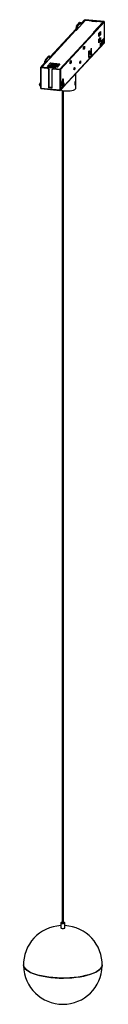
# Paper-space layout '_Dimétrica' of a CAD drawing. Header units: millimetres. Extents: x -105 to -43, y -523 to 227.
import ezdxf

# ---------------------------------------------------------------- set-up
doc = ezdxf.new("R2010")
doc.units = ezdxf.units.MM

psp = doc.layouts.new('_Dimétrica')

# ---------------------------------------------------------------- linework, layer by layer
at = {"color": 7, "linetype": 'Continuous', "lineweight": 25}
for p, q in [((-43.02, 225.2), (-76.47, 189.01)), ((-57.43, 226.47), (-64.47, 218.86)), ((-58.31, 226.77), (-60.77, 224.1)), ((-60.76, 222.98), (-57.5, 226.51)), ((-43.35, 225.41), (-57.68, 226.88)), ((-57.5, 226.51), (-52.24, 225.97)), ((-57.5, 226.4), (-57.5, 226.51)), ((-52.85, 226), (-57.43, 226.47)), ((-53.14, 225.68), (-52.85, 226)), ((-49.13, 225.27), (-53.14, 225.68)), ((-52.85, 226), (-52.85, 225.65)), ((-52.24, 225.97), (-52.49, 225.7)), ((-52.49, 225.7), (-49.63, 225.41)), ((-52.49, 225.7), (-52.49, 225.62)), ((-51.28, 217.5), (-44.25, 225.12)), ((-44.12, 225.14), (-51.16, 217.53)), ((-49.63, 225.41), (-49.38, 225.68)), ((-49.63, 225.41), (-49.63, 225.32)), ((-49.38, 225.68), (-44.12, 225.14)), ((-49.38, 225.68), (-49.38, 225.3)), ((-48.83, 225.59), (-49.13, 225.27)), ((-44.25, 225.12), (-48.83, 225.59)), ((-44.25, 225.12), (-44.25, 225)), ((-43.02, 209.64), (-43.02, 225.2)), ((-43, 209.69), (-43, 225.25)), ((-64.8, 218.89), (-90.86, 190.7)), ((-84.69, 198.23), (-64.72, 219.84)), ((-64.83, 218.93), (-84.69, 197.44)), ((-64.83, 218.87), (-64.83, 218.93)), ((-64.54, 218.9), (-64.83, 218.93)), ((-64.8, 218.89), (-64.47, 218.86)), ((-63.76, 220.68), (-64.72, 220.78)), ((-64.72, 219.84), (-64.72, 220.78)), ((-63.76, 219.74), (-64.72, 219.84)), ((-63.76, 219.74), (-64.54, 218.9)), ((-64.54, 218.9), (-64.54, 218.86)), ((-64.42, 222.04), (-62.02, 224.64)), ((-63.47, 221.94), (-64.42, 222.04)), ((-63.76, 220.68), (-63.76, 219.74)), ((-61.06, 224.55), (-63.47, 221.94)), ((-61.06, 224.55), (-62.02, 224.64)), ((-60.96, 224.6), (-61.92, 224.7)), ((-60.76, 222.98), (-60.77, 223.94)), ((-47.38, 216.67), (-46.14, 218.01)), ((-46.14, 218.01), (-46.14, 215.32)), ((-77.01, 189.28), (-50.95, 217.47)), ((-50.87, 217.5), (-76.99, 189.24)), ((-51.28, 217.5), (-50.95, 217.47)), ((-50.87, 217.5), (-51.16, 217.53)), ((-51.16, 217.49), (-51.16, 217.53)), ((-50.95, 217.41), (-50.95, 217.47)), ((-47.38, 213.98), (-47.38, 216.67)), ((-47.38, 215.87), (-47.1, 215.84)), ((-47.1, 215.48), (-47.38, 215.18)), ((-47.1, 215.41), (-47.38, 215.11)), ((-46.14, 215.32), (-47.38, 213.98)), ((-47.38, 211.86), (-46.14, 213.2)), ((-47.38, 209.22), (-47.38, 211.86)), ((-47.1, 210.67), (-47.38, 210.37)), ((-46.14, 210.56), (-47.38, 209.22)), ((-47.1, 216.97), (-47.1, 215.41)), ((-46.14, 215.32), (-47.1, 215.41)), ((-47.1, 212.16), (-47.1, 210.67)), ((-47.1, 210.67), (-46.14, 210.56)), ((-46.14, 213.2), (-46.14, 210.56)), ((-45.29, 210.77), (-43.64, 212.56)), ((-45.29, 208.04), (-45.29, 210.77)), ((-44.92, 209.76), (-43.56, 211.23)), ((-44.74, 209.4), (-43.38, 210.87)), ((-43.56, 211.23), (-44.34, 211.8)), ((-43.64, 212.56), (-43.64, 211.28)), ((-43.38, 210.87), (-43.45, 209.35)), ((-74.67, 175.23), (-43.13, 209.35)), ((-73.72, 176.43), (-45.94, 206.49)), ((-59.11, 205.81), (-58.17, 206.83)), ((-59.11, 204.3), (-59.11, 205.81)), ((-59.11, 205.73), (-59.1, 205.73)), ((-58.17, 205.32), (-59.11, 204.3)), ((-59.1, 205.03), (-59.11, 205.02)), ((-59.1, 205.73), (-58.22, 206.69)), ((-59.1, 205.03), (-58.22, 205.98)), ((-59.1, 205.03), (-59.1, 205.73)), ((-58.17, 205.32), (-58.76, 205.39)), ((-58.29, 206.7), (-58.22, 206.69)), ((-58.22, 205.98), (-58.22, 206.69)), ((-58.17, 206.83), (-58.17, 205.32)), ((-54.83, 198.28), (-54.83, 203)), ((-54.59, 203.25), (-54.8, 203.27)), ((-54.59, 198.63), (-54.59, 203.25)), ((-54.47, 202.06), (-53.41, 203.21)), ((-52.8, 200.67), (-53.41, 203.21)), ((-52.69, 200.54), (-53.32, 203.16)), ((-53.3, 203.07), (-53.3, 204.65)), ((-53.06, 204.91), (-53.27, 204.93)), ((-53.06, 204.91), (-53.06, 202.09)), ((-45.94, 208.84), (-45.5, 209.32)), ((-45.94, 206.49), (-45.94, 208.84)), ((-45.94, 208.84), (-45.84, 208.83)), ((-45.94, 206.49), (-45.84, 206.48)), ((-45.84, 208.83), (-45.4, 209.31)), ((-45.75, 208.73), (-45.84, 208.83)), ((-45.75, 206.56), (-45.84, 206.48)), ((-45.3, 209.21), (-45.75, 208.73)), ((-45.75, 206.56), (-45.75, 208.73)), ((-45.75, 206.56), (-45.3, 207.04)), ((-45.5, 209.32), (-45.4, 209.31)), ((-45.3, 209.21), (-45.4, 209.31)), ((-45.3, 207.17), (-43.02, 209.64)), ((-45.3, 209.21), (-45.3, 207.04)), ((-44.92, 209.76), (-45.29, 210.02)), ((-45.17, 208.17), (-45.29, 208.04)), ((-44.79, 207.9), (-45.16, 207.95)), ((-44.74, 209.4), (-44.79, 207.9)), ((-43.45, 209.35), (-44.79, 207.9)), ((-87.68, 195.14), (-88.35, 195.21)), ((-88.35, 194.27), (-88.35, 195.21)), ((-88.06, 196.47), (-85.65, 199.08)), ((-88.06, 196.47), (-87.39, 196.4)), ((-87.68, 194.2), (-87.68, 195.14)), ((-84.98, 199.01), (-87.39, 196.4)), ((-85.65, 199.08), (-84.98, 199.01)), ((-84.88, 199.06), (-85.55, 199.13)), ((-84.69, 197.44), (-84.69, 198.38)), ((-69.28, 194.81), (-68.34, 195.82)), ((-69.26, 194.74), (-68.38, 195.7)), ((-68.45, 195.71), (-68.38, 195.7)), ((-68.38, 194.99), (-68.38, 195.7)), ((-68.34, 195.82), (-68.34, 194.32)), ((-54.83, 198.66), (-54.59, 198.63)), ((-54.83, 198.33), (-54.33, 198.28)), ((-54.72, 197.68), (-54.53, 197.66)), ((-54.59, 201.5), (-53.04, 200.08)), ((-53.04, 199.89), (-54.55, 198.46)), ((-53.35, 198.93), (-54.53, 197.66)), ((-54.47, 202.06), (-52.87, 200.59)), ((-54.14, 198.42), (-54.3, 198.31)), ((-54.16, 198.4), (-52.98, 199.52)), ((-53.35, 198.93), (-53.57, 198.96)), ((-53.04, 200.08), (-53.04, 199.89)), ((-52.66, 200.29), (-52.7, 200.18)), ((-52.7, 200.08), (-52.7, 200.18)), ((-52.67, 200.24), (-52.66, 200.28)), ((-91.78, 190.53), (-91.78, 174.98)), ((-88.35, 194.27), (-91.76, 190.58)), ((-91.43, 190.37), (-86.46, 189.86)), ((-91.43, 190.37), (-91.43, 174.82)), ((-90.94, 190.67), (-87.68, 194.2)), ((-86.99, 190.27), (-90.94, 190.67)), ((-90.86, 190.7), (-87.19, 190.32)), ((-90.86, 190.7), (-90.86, 190.67)), ((-87.68, 194.2), (-88.35, 194.27)), ((-87.19, 190.32), (-86.55, 191.02)), ((-87.19, 190.32), (-87.19, 190.29)), ((-86.38, 190.93), (-86.99, 190.27)), ((-86.55, 191.02), (-80.05, 190.36)), ((-86.55, 191.02), (-86.55, 190.75)), ((-85.81, 190.57), (-86.46, 189.86)), ((-85.5, 188.82), (-86.46, 189.86)), ((-86.45, 191.57), (-84.2, 194.01)), ((-79.19, 190.83), (-86.45, 191.57)), ((-80.34, 190.3), (-86.38, 190.93)), ((-86.17, 190.18), (-85.5, 189.45)), ((-85.81, 190.57), (-81.42, 190.11)), ((-85.81, 190.57), (-85.81, 189.8)), ((-85.5, 189.45), (-85.3, 189.05)), ((-85.5, 188.82), (-85.3, 189.05)), ((-85.5, 175.06), (-85.5, 188.82)), ((-85.3, 175.28), (-85.3, 189.05)), ((-85.05, 191.43), (-83.44, 193.17)), ((-84.5, 191.37), (-83.21, 192.76)), ((-84.2, 194.01), (-76.94, 193.26)), ((-84.2, 194.01), (-83.44, 193.17)), ((-83.66, 192.46), (-84.06, 192.5)), ((-83.86, 192.48), (-83.86, 192.71)), ((-83.74, 192.84), (-83.74, 192.47)), ((-83.74, 192.75), (-83.43, 192.72)), ((-83.43, 192.72), (-83.66, 192.46)), ((-83.44, 193.17), (-77.7, 192.58)), ((-83.35, 191.25), (-83.3, 191.31)), ((-83.3, 191.67), (-83, 191.99)), ((-82.15, 191.55), (-83.3, 191.67)), ((-83.3, 191.25), (-83.3, 191.67)), ((-83.21, 192.76), (-82.37, 192.67)), ((-82.06, 189.41), (-83.02, 188.57)), ((-82.81, 188.79), (-83.02, 188.57)), ((-83.02, 188.57), (-83.02, 174.8)), ((-83, 191.99), (-81.86, 191.87)), ((-82.81, 188.79), (-82.44, 189.14)), ((-82.7, 191.96), (-82.59, 192.08)), ((-82.59, 192.43), (-82.3, 192.75)), ((-82.59, 191.95), (-82.59, 192.43)), ((-81.44, 192.32), (-82.59, 192.43)), ((-82.44, 189.14), (-81.77, 189.73)), ((-82.3, 192.75), (-81.15, 192.64)), ((-81.86, 191.87), (-82.15, 191.55)), ((-82.15, 191.13), (-82.15, 191.55)), ((-82.06, 189.41), (-81.42, 190.11)), ((-82.06, 189.41), (-77.09, 188.9)), ((-81.86, 191.1), (-81.86, 191.87)), ((-79.27, 191.59), (-81.86, 191.85)), ((-81.86, 191.43), (-79.63, 191.21)), ((-81.15, 192.64), (-81.44, 192.32)), ((-81.44, 191.81), (-81.44, 192.32)), ((-81.15, 191.78), (-81.15, 192.64)), ((-81.15, 192.55), (-78.03, 192.23)), ((-81.15, 192.2), (-78.92, 191.97)), ((-80.94, 189.65), (-80.34, 190.3)), ((-80.94, 189.65), (-76.99, 189.24)), ((-80.05, 190.36), (-80.7, 189.66)), ((-80.7, 189.66), (-77.01, 189.28)), ((-80.7, 189.66), (-80.7, 189.62)), ((-80.33, 190.05), (-80.34, 190.3)), ((-79.63, 191.21), (-79.91, 190.9)), ((-77.7, 192.58), (-79.32, 190.84)), ((-78.92, 191.97), (-79.27, 191.59)), ((-76.94, 193.26), (-79.19, 190.83)), ((-77.7, 192.58), (-76.94, 193.26)), ((-77.09, 188.9), (-77.09, 173.35)), ((-77.01, 189.28), (-77.01, 189.24)), ((-76.47, 189.01), (-76.47, 173.46)), ((-69.28, 193.3), (-69.28, 194.81)), ((-69.28, 194.75), (-69.26, 194.74)), ((-68.34, 194.32), (-69.28, 193.3)), ((-69.26, 194.04), (-69.28, 194.01)), ((-69.26, 194.04), (-68.38, 194.99)), ((-69.26, 194.04), (-69.26, 194.74)), ((-68.94, 194.38), (-68.34, 194.32)), ((-65.98, 188.62), (-66.17, 188.64)), ((-61.47, 193.5), (-61.67, 193.52)), ((-74.79, 179.75), (-74.79, 181.4)), ((-74.56, 181.66), (-74.76, 181.68)), ((-74.56, 181.66), (-74.56, 176.94)), ((-65.14, 185.55), (-65.09, 180.2)), ((-64.75, 174.81), (-64.84, 185.86)), ((-92.55, 177.16), (-92.58, 177.06)), ((-92.55, 177.16), (-91.78, 179.06)), ((-92.55, 177.16), (-91.78, 177.09)), ((-92.52, 176.83), (-91.78, 176.76)), ((-91.43, 174.82), (-77.09, 173.35)), ((-91.33, 174.48), (-77, 173.01)), ((-85.5, 175.06), (-85.3, 175.28)), ((-83.02, 174.8), (-85.5, 175.06)), ((-85.3, 175.81), (-83.02, 175.57)), ((-76.58, 173.17), (-74.87, 175.02)), ((-76.47, 173.46), (-75.01, 175.03)), ((-76.32, 175.03), (-76.32, 179.74)), ((-76.32, 175.5), (-74.92, 175.35)), ((-76.32, 175.17), (-74.75, 175.01)), ((-76.09, 180), (-76.29, 180.02)), ((-76.18, 174.42), (-76.03, 174.41)), ((-76.09, 178.49), (-76.09, 180)), ((-76.09, 178.49), (-74.84, 179.83)), ((-76.09, 178.49), (-74.92, 175.35)), ((-75.41, 175.08), (-76.03, 174.41)), ((-75.22, 173.02), (-75.22, -461.22)), ((-74.87, 175.25), (-74.92, 175.35)), ((-74.87, 175.25), (-74.72, 175.41)), ((-74.72, 175.41), (-74.84, 179.83)), ((-74.67, 175.3), (-74.79, 179.76)), ((-74.72, 176.96), (-74.56, 176.94)), ((-74.69, 175.23), (-74.72, 175.41)), ((-74.69, 175.04), (-74.7, 175.03)), ((-74.69, 175.23), (-74.69, 175.04)), ((-74.67, 175.09), (-74.69, 175.04)), ((-74.67, 175.4), (-74.35, 175.75)), ((-74.67, 175.09), (-74.67, 175.29)), ((-74.67, 175.29), (-74.67, 175.28)), ((-74.35, 178.1), (-73.91, 178.58)), ((-74.35, 175.75), (-74.35, 178.1)), ((-74.35, 178.1), (-74.26, 178.09)), ((-74.35, 175.75), (-74.26, 175.74)), ((-74.28, -461.22), (-74.28, 172.82)), ((-73.82, 178.57), (-74.26, 178.09)), ((-74.16, 177.99), (-74.26, 178.09)), ((-74.26, 175.74), (-74.16, 175.82)), ((-74.16, 177.99), (-73.72, 178.47)), ((-74.16, 177.99), (-74.16, 175.82)), ((-73.72, 176.3), (-74.16, 175.82)), ((-73.82, 178.57), (-73.91, 178.58)), ((-73.82, 178.57), (-73.72, 178.47)), ((-73.72, 176.3), (-73.72, 178.47)), ((-64.8, 179.22), (-65.55, 179.29)), ((-65.06, 177.19), (-65.04, 174.17)), ((-76.25, -461.22), (-76.25, -465.03)), ((-73.25, -465.03), (-73.25, -461.22))]:
    psp.add_line(p, q, dxfattribs=at)
at = {"color": 7, "linetype": 'Continuous', "lineweight": 25, "flags": 128}
for points in [[(-43.02, 225.2), (-43, 225.23), (-43, 225.26), (-43.02, 225.3), (-43.05, 225.33), (-43.11, 225.35), (-43.18, 225.38), (-43.26, 225.4), (-43.35, 225.41)], [(-62.02, 224.64), (-61.96, 224.69), (-61.92, 224.7)], [(-60.77, 223.94), (-60.77, 224.11), (-60.79, 224.27), (-60.82, 224.4), (-60.86, 224.5), (-60.9, 224.57), (-60.95, 224.6), (-61.01, 224.59), (-61.06, 224.55)], [(-54.71, 203.5), (-54.69, 203.52), (-54.66, 203.52), (-54.64, 203.51), (-54.63, 203.48), (-54.61, 203.44), (-54.6, 203.39), (-54.59, 203.32), (-54.59, 203.25)], [(-53.18, 205.16), (-53.15, 205.18), (-53.13, 205.18), (-53.11, 205.17), (-53.09, 205.14), (-53.08, 205.1), (-53.07, 205.04), (-53.06, 204.98), (-53.06, 204.91)], [(-85.65, 199.08), (-85.6, 199.12), (-85.55, 199.13)], [(-61.47, 193.5), (-61.59, 193.45), (-61.68, 193.55), (-61.75, 193.78), (-61.77, 194.12), (-61.75, 194.51), (-61.68, 194.88), (-61.59, 195.19), (-61.47, 195.38)], [(-61.47, 195.38), (-61.36, 195.43), (-61.27, 195.33), (-61.2, 195.09), (-61.18, 194.76), (-61.2, 194.37), (-61.27, 194), (-61.36, 193.69), (-61.47, 193.5)], [(-54.53, 197.66), (-54.59, 197.62), (-54.64, 197.61), (-54.7, 197.64), (-54.74, 197.71), (-54.78, 197.81), (-54.8, 197.95), (-54.82, 198.11), (-54.83, 198.28)], [(-52.98, 199.52), (-52.97, 199.53), (-52.95, 199.56), (-52.95, 199.6), (-52.95, 199.65), (-52.96, 199.7), (-52.98, 199.76), (-53, 199.82), (-53.04, 199.89)], [(-65.98, 188.62), (-66.09, 188.57), (-66.19, 188.67), (-66.25, 188.91), (-66.27, 189.25), (-66.25, 189.63), (-66.19, 190.01), (-66.09, 190.31), (-65.98, 190.51)], [(-65.98, 190.51), (-65.87, 190.56), (-65.77, 190.46), (-65.71, 190.22), (-65.68, 189.88), (-65.71, 189.5), (-65.77, 189.12), (-65.87, 188.82), (-65.98, 188.62)], [(-76.2, 180.25), (-76.18, 180.27), (-76.16, 180.27), (-76.14, 180.26), (-76.12, 180.23), (-76.11, 180.19), (-76.1, 180.13), (-76.09, 180.07), (-76.09, 180)], [(-74.79, 181.4), (-74.78, 181.55), (-74.76, 181.7), (-74.72, 181.83), (-74.67, 181.9), (-74.63, 181.92), (-74.59, 181.88), (-74.56, 181.79), (-74.56, 181.66)], [(-76.52, 173.25), (-76.55, 173.2), (-76.58, 173.17)], [(-76.37, 173.39), (-76.35, 173.38), (-75.24, 173.02), (-73.9, 172.76), (-72.4, 172.62), (-70.83, 172.61), (-69.29, 172.71), (-67.87, 172.94), (-66.64, 173.27), (-65.67, 173.69), (-65.04, 174.17)], [(-74.82, 175.1), (-74.75, 175.17), (-74.69, 175.23)], [(-65.04, 174.17), (-64.76, 174.68), (-64.75, 174.81)], [(-75.22, -460.75), (-75.37, -460.77), (-75.84, -460.88), (-76.15, -461.04), (-76.25, -461.24), (-76.12, -461.43), (-75.78, -461.59), (-75.28, -461.69)], [(-76.25, -465.03), (-76.25, -465.04), (-76.12, -465.23), (-75.78, -465.39), (-75.28, -465.5), (-74.7, -465.53), (-74.13, -465.48), (-73.66, -465.37), (-73.35, -465.21), (-73.25, -465.03)], [(-75.28, -461.69), (-74.7, -461.72), (-74.13, -461.68), (-73.66, -461.56), (-73.35, -461.4), (-73.25, -461.21), (-73.38, -461.02), (-73.72, -460.86), (-74.22, -460.75), (-74.28, -460.75)], [(-75.22, -461.22), (-75.22, -461.23), (-75.18, -461.29), (-75.07, -461.34), (-74.92, -461.37)], [(-74.92, -461.37), (-74.74, -461.38), (-74.55, -461.37), (-74.4, -461.33), (-74.31, -461.28), (-74.28, -461.22)], [(-44.75, -493.28), (-44.87, -494.18), (-45.34, -495.25), (-46.15, -496.3), (-47.3, -497.31), (-48.77, -498.28), (-50.55, -499.19), (-52.61, -500.02), (-54.92, -500.78), (-57.48, -501.45), (-60.23, -502.03), (-63.15, -502.5), (-66.21, -502.86), (-69.37, -503.12), (-72.59, -503.25), (-75.84, -503.27), (-79.08, -503.17), (-82.26, -502.96), (-85.36, -502.63), (-88.33, -502.19), (-91.14, -501.65), (-93.76, -501.01), (-96.16, -500.28), (-98.31, -499.47), (-100.18, -498.58), (-101.75, -497.64), (-103, -496.64), (-103.93, -495.6), (-104.51, -494.54), (-104.75, -493.46), (-104.75, -493.28)], [(-104.75, -493.28), (-104.67, -494), (-104.26, -495.07), (-103.51, -496.12), (-102.42, -497.14), (-101, -498.12), (-99.28, -499.04), (-97.27, -499.89), (-94.99, -500.66), (-92.48, -501.34), (-89.76, -501.94), (-86.86, -502.43), (-83.82, -502.81), (-80.68, -503.08), (-77.46, -503.24), (-74.22, -503.28), (-70.98, -503.2), (-67.78, -503), (-64.67, -502.7), (-61.67, -502.28), (-58.83, -501.75), (-56.17, -501.13), (-53.73, -500.41), (-51.54, -499.61), (-49.62, -498.74), (-48, -497.8), (-46.69, -496.81), (-45.71, -495.78), (-45.06, -494.72), (-44.77, -493.64), (-44.75, -493.28)]]:
    psp.add_lwpolyline(points, dxfattribs=at)
at = {"color": 7, "linetype": 'Continuous', "lineweight": 25}
for centre, radius, start, end in [((-62.43, 220.91), 2.29, 150.43417, 183.2854), ((-61.48, 220.81), 2.29, 150.43417, 183.2854), ((-53.91, 203.05), 0.916, 150.43417, 183.2854), ((-52.38, 204.71), 0.916, 150.43417, 183.2854), ((-43.5, 209.69), 0.5, 317.25066, 360), ((-43.44, 209.64), 0.424, 317.62036, 0.64706), ((-43.07, 209.7), 0.0722, 313.79256, 357.58945), ((-86.07, 195.34), 2.29, 150.43417, 183.2854), ((-54.25, 199.58), 1.11, 324.0098, 347.14279), ((-53.75, 200.59), 0.875, 324.14223, 0.37333), ((-52.85, 200.51), 0.165, 334.54882, 73.09511), ((-76.93, 189.79), 0.906, 259.49471, 300.50259), ((-69.46, 189.92), 3.29, 345.37528, 2.89642), ((-64.95, 194.8), 3.29, 345.37528, 2.89642), ((-75.41, 179.8), 0.916, 150.43417, 183.2854), ((-91.28, 174.98), 0.5, 180.03112, 264.13585), ((-91.37, 174.73), 0.288, 153.83866, 197.92494), ((-91.54, 174.69), 0.11, 204.71426, 227.78269), ((-76.93, 174.24), 0.906, 259.49471, 300.50259), ((-76.85, 173.7), 0.594, 247.20872, 278.94069), ((-76.95, 173.51), 0.5, 264.12292, 317.25066), ((-76.81, 173.47), 0.363, 278.03727, 322.39552), ((-76.9, 173.45), 0.435, 332.13603, 0.29727), ((-74.87, 175.26), 0.209, 32.89911, 45.9605), ((-77.73, 176.92), 3.18, 343.30162, 0.40089), ((-75.15, 175.25), 0.474, 7.1031, 14.34264), ((-74.81, 175.29), 0.14, 2.20682, 33.61172), ((-75.14, 175.25), 0.462, 359.86652, 7.10216), ((-75.17, 175.28), 0.5, 0, 1.55579), ((-74.75, -493.28), 30, 92.86598, 87.13402)]:
    psp.add_arc(centre, radius, start, end, dxfattribs=at)
for points in [[(-58.31, 226.77), (-58.28, 226.79), (-58.23, 226.83), (-58.07, 226.87), (-57.88, 226.89), (-57.75, 226.88), (-57.68, 226.88)], [(-87.39, 196.4), (-87.43, 196.35), (-87.51, 196.24), (-87.6, 195.91), (-87.67, 195.53), (-87.68, 195.27), (-87.68, 195.14)], [(-84.69, 198.38), (-84.69, 198.5), (-84.7, 198.74), (-84.77, 198.98), (-84.87, 199.09), (-84.95, 199.03), (-84.98, 199.01)], [(-91.43, 190.37), (-91.49, 190.38), (-91.61, 190.4), (-91.73, 190.45), (-91.8, 190.52), (-91.77, 190.56), (-91.76, 190.58)], [(-92.59, 176.92), (-92.58, 176.9), (-92.57, 176.86), (-92.54, 176.83), (-92.51, 176.83), (-92.48, 176.85), (-92.47, 176.86)], [(-91.76, 175.03), (-91.77, 175.01), (-91.79, 174.98), (-91.77, 174.94), (-91.72, 174.89), (-91.66, 174.87), (-91.63, 174.86)], [(-91.63, 174.86), (-91.6, 174.85), (-91.54, 174.83), (-91.47, 174.82), (-91.43, 174.82)], [(-91.43, 174.82), (-91.43, 174.76), (-91.42, 174.64), (-91.39, 174.52), (-91.34, 174.46), (-91.3, 174.49), (-91.28, 174.51)], [(-76.03, 174.41), (-76.07, 174.38), (-76.14, 174.32), (-76.24, 174.44), (-76.31, 174.67), (-76.32, 174.91), (-76.32, 175.03)], [(-74.82, 175.1), (-74.81, 175.08), (-74.79, 175.04), (-74.76, 175.01), (-74.73, 175), (-74.71, 175.02), (-74.7, 175.03)]]:
    psp.add_open_spline(points, degree=3, dxfattribs=at)
for points, knots in [([(-43.56, 211.23), (-43.53, 211.2), (-43.47, 211.15), (-43.39, 211.03), (-43.39, 210.93), (-43.38, 210.87)], [0, 0, 0, 0, 0.276517, 0.562653, 1, 1, 1, 1]), ([(-53.32, 203.15), (-53.32, 203.17), (-53.33, 203.22), (-53.37, 203.24), (-53.4, 203.22), (-53.41, 203.21)], [0, 0, 0, 0, 0.252158, 0.607854, 1, 1, 1, 1]), ([(-44.74, 209.4), (-44.74, 209.44), (-44.74, 209.51), (-44.8, 209.64), (-44.87, 209.71), (-44.92, 209.76)], [0, 0, 0, 0, 0.276542, 0.562684, 1, 1, 1, 1]), ([(-54.47, 202.06), (-54.48, 202.05), (-54.51, 202.01), (-54.54, 201.93), (-54.57, 201.81), (-54.59, 201.66), (-54.59, 201.56), (-54.59, 201.5)], [0, 0, 0, 0, 0.1901317, 0.3633586, 0.533116, 0.7496987, 1, 1, 1, 1]), ([(-54.55, 198.46), (-54.56, 198.49), (-54.59, 198.54), (-54.59, 198.6), (-54.59, 198.63)], [0, 0, 0, 0, 0.564353, 1, 1, 1, 1]), ([(-54.3, 198.31), (-54.32, 198.3), (-54.37, 198.28), (-54.43, 198.29), (-54.5, 198.35), (-54.53, 198.42), (-54.55, 198.46)], [0, 0, 0, 0, 0.202963, 0.49917, 0.747764, 1, 1, 1, 1]), ([(-52.7, 200.18), (-52.74, 200.15), (-52.81, 200.09), (-52.96, 200.08), (-53.04, 200.08)], [0, 0, 0, 0, 0.489686, 1, 1, 1, 1]), ([(-53.04, 199.89), (-52.96, 199.92), (-52.81, 199.99), (-52.74, 200.05), (-52.7, 200.08)], [0, 0, 0, 0, 0.508731, 1, 1, 1, 1]), ([(-52.98, 199.52), (-52.97, 199.53), (-52.89, 199.61), (-52.81, 199.7), (-52.73, 199.83), (-52.69, 199.93), (-52.66, 200.05), (-52.66, 200.13), (-52.66, 200.17)], [0, 0, 0, 0, 0.088051, 0.407994, 0.540911, 0.687691, 0.84306, 1, 1, 1, 1]), ([(-52.87, 200.59), (-52.86, 200.58), (-52.84, 200.57), (-52.81, 200.56), (-52.8, 200.57), (-52.79, 200.61), (-52.8, 200.65), (-52.8, 200.67)], [0, 0, 0, 0, 0.209236, 0.38462, 0.557547, 0.778217, 1, 1, 1, 1]), ([(-52.7, 200.08), (-52.68, 200.12), (-52.63, 200.18), (-52.68, 200.23), (-52.7, 200.25)], [0, 0, 0, 0, 0.491394, 1, 1, 1, 1]), ([(-52.66, 200.3), (-52.66, 200.31), (-52.66, 200.34), (-52.66, 200.4), (-52.67, 200.48), (-52.69, 200.53), (-52.69, 200.56)], [0, 0, 0, 0, 0.08966, 0.429718, 0.727191, 1, 1, 1, 1]), ([(-65.09, 180.2), (-65.12, 180.17), (-65.18, 180.09), (-65.33, 179.85), (-65.52, 179.43), (-65.67, 178.92), (-65.73, 178.5), (-65.74, 178.3), (-65.74, 178.2)], [0, 0, 0, 0, 0.121827, 0.250498, 0.500131, 0.749614, 0.878516, 1, 1, 1, 1]), ([(-64.8, 179.22), (-64.8, 179.32), (-64.8, 179.51), (-64.81, 179.85), (-64.84, 180.17), (-64.91, 180.3), (-65, 180.29), (-65.06, 180.23), (-65.09, 180.2)], [0, 0, 0, 0, 0.121703, 0.250907, 0.500414, 0.749659, 0.878229, 1, 1, 1, 1]), ([(-92.59, 176.92), (-92.6, 176.94), (-92.61, 176.99), (-92.59, 177.04), (-92.58, 177.06)], [0, 0, 0, 0, 0.508327, 1, 1, 1, 1]), ([(-77.09, 173.35), (-77.09, 173.3), (-77.09, 173.23), (-77.08, 173.18), (-77.08, 173.15)], [0, 0, 0, 0, 0.5926417, 1, 1, 1, 1]), ([(-77.08, 173.15), (-77.07, 173.12), (-77.06, 173.06), (-77.03, 173.02), (-77.01, 173.01), (-77, 173.01)], [0, 0, 0, 0, 0.367597, 0.735193, 1, 1, 1, 1]), ([(-77, 173.01), (-76.99, 173.01), (-76.98, 173), (-76.96, 173.02), (-76.95, 173.03)], [0, 0, 0, 0, 0.218522, 1, 1, 1, 1]), ([(-74.82, 175.1), (-74.82, 175.12), (-74.84, 175.16), (-74.86, 175.22), (-74.87, 175.25)], [0, 0, 0, 0, 0.523489, 1, 1, 1, 1]), ([(-74.79, 179.76), (-74.79, 179.77), (-74.79, 179.79), (-74.8, 179.82), (-74.81, 179.85), (-74.82, 179.85), (-74.84, 179.84), (-74.84, 179.83)], [0, 0, 0, 0, 0.133996, 0.32083, 0.499426, 0.72769, 1, 1, 1, 1]), ([(-74.68, 175.25), (-74.68, 175.25), (-74.68, 175.24), (-74.69, 175.24), (-74.69, 175.23)], [0, 0, 0, 0, 0.559982, 1, 1, 1, 1]), ([(-74.67, 175.28), (-74.67, 175.28), (-74.67, 175.27), (-74.68, 175.26), (-74.68, 175.25)], [0, 0, 0, 0, 0.4882609, 1, 1, 1, 1]), ([(-65.74, 178.2), (-65.73, 178.11), (-65.73, 177.91), (-65.66, 177.57), (-65.5, 177.24), (-65.31, 177.1), (-65.16, 177.1), (-65.09, 177.16), (-65.06, 177.19)], [0, 0, 0, 0, 0.121503, 0.250466, 0.499841, 0.749233, 0.878035, 1, 1, 1, 1]), ([(-65.06, 177.19), (-65.03, 177.22), (-64.97, 177.3), (-64.89, 177.55), (-64.82, 177.98), (-64.8, 178.5), (-64.79, 178.92), (-64.79, 179.12), (-64.8, 179.22)], [0, 0, 0, 0, 0.1219014, 0.2506617, 0.5001171, 0.7495031, 0.8784658, 1, 1, 1, 1])]:
    psp.add_open_spline(points, degree=3, knots=knots, dxfattribs=at)

doc.saveas('drawing.dxf')
